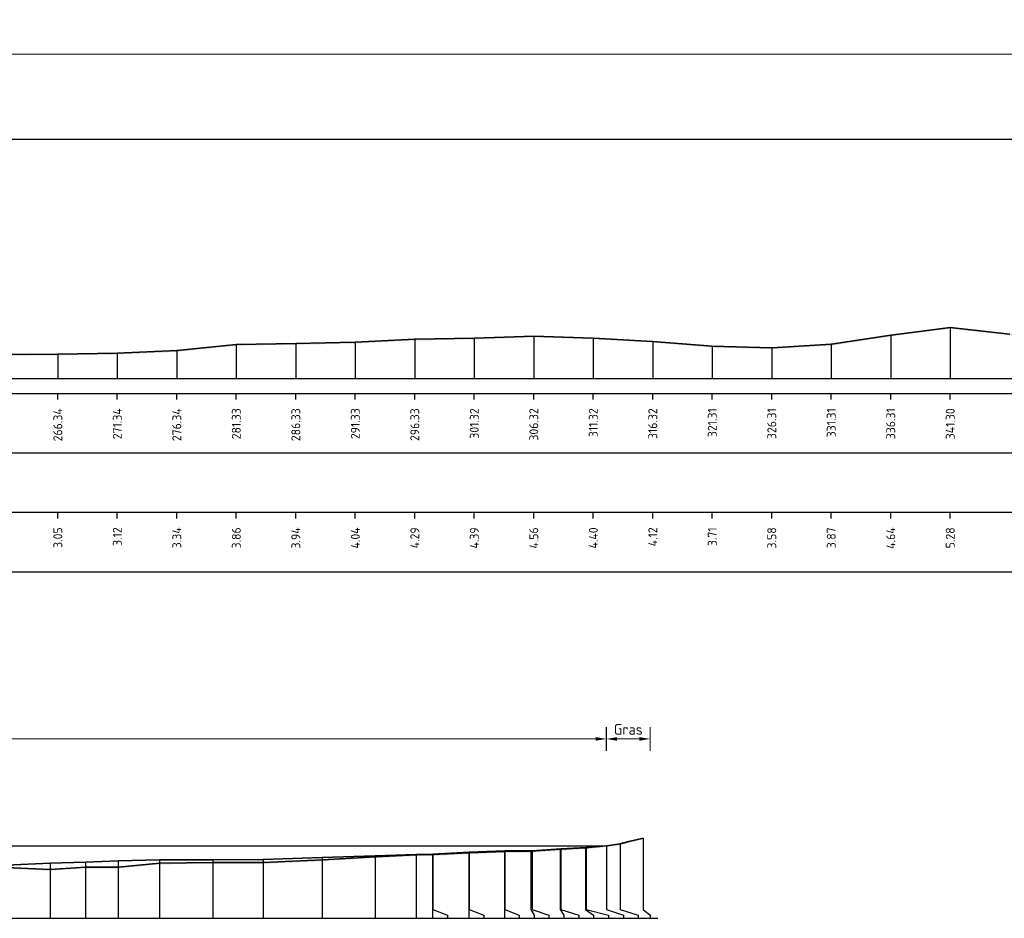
# Model space of a CAD drawing. Header units: metres. Extents: x 184432 to 189351, y 346610 to 348484.
# Tile 48 of 63: x 189143 to 189226, y 348320 to 348395. Entities that reach past the tile are written whole.
import ezdxf
from ezdxf.enums import TextEntityAlignment as Align

# ---------------------------------------------------------------- set-up
doc = ezdxf.new("R2010")
doc.units = ezdxf.units.M
doc.header["$PDMODE"] = 35
doc.header["$PDSIZE"] = 0.075
for name, color, linetype, lineweight in [('B-ME-OB-WATERLIJN-GD', 150, 'Continuous', 25), ('X-ME-AL-PROFIEL_HUIDIG MAAIVELD-GD', 252, 'Continuous', 0), ('X-XX-AL-DETAIL1-M', 7, 'Continuous', 18), ('X-XX-AL-DWARSPROFIEL_PROFIELLIJN BOVENKANT SLIB-GD', 42, 'Continuous', 35), ('X-XX-AL-DWARSPROFIEL_PROFIELLIJN MAAIVELD-GD', 8, 'Continuous', 35)]:
    doc.layers.add(name, color=color, linetype=linetype, lineweight=lineweight)
doc.layers.add('X-ME-AL-PROFIELRASTER-S', color=7, linetype='Continuous')
doc.styles.add('NLCS-ISO-ANNOTATIEF-T18', font='NLCS-ISO.ttf', dxfattribs={"height": 1.8})
doc.styles.add('NLCS-ISO-ANNOTATIVE-T18', font='NLCS-ISO.ttf', dxfattribs={"height": 1.8})
doc.dimstyles.new('NLCS-ANNOTATIEF-T18-PIJL_L2_H0', dxfattribs={"dimtxt": 2.5, "dimasz": 1.8, "dimexe": 2, "dimexo": 2, "dimgap": 0.7, "dimtad": 1, "dimzin": 0, "dimdsep": 46, "dimtxsty": 'NLCS-ISO-ANNOTATIEF-T18', "dimcen": 0, "dimdle": 2, "dimclrd": 256, "dimclre": 256, "dimclrt": 10, "dimaunit": 2, "dimadec": 0, "dimazin": 0, "dimtfac": 1, "dimtdec": 3, "dimtofl": 0, "dimtmove": 0, "dimatfit": 3, "dimfxl": 2, "dimfxlon": 1, "dimtfillclr": 256, "dimtolj": 1, "dimtzin": 0, "dimlwd": -1, "dimlwe": -1, "dimarcsym": 0})

# ---------------------------------------------------------------- blocks, each defined once
blk = doc.blocks.new('SAL-PROFIELRASTER_BALK_EIND1-D')
at = {"color": 0, "linetype": 'ByBlock', "lineweight": -2, "flags": 128}
for points in [[(0, 0), (1, 0)], [(0, -2.5), (1, -2.5)], [(0, -12.5), (1, -12.5)]]:
    blk.add_lwpolyline(points, dxfattribs=at)
blk = doc.blocks.new('SAL-PROFIELRASTER_AANHAAL-D')
at = {"color": 9, "linetype": 'ByBlock', "lineweight": -2, "flags": 128}
blk.add_lwpolyline([(0, 1), (0, 0)], dxfattribs=at)
blk = doc.blocks.new('SAL-PROFIELRASTER_AANHAAL_STAGGER-D')
at = {"color": 9, "linetype": 'ByBlock', "lineweight": -2, "flags": 128}
for points in [[(0, 0), (0, -0.25)], [(0, -0.25), (1, -0.75)], [(1, -0.75), (1, -1)]]:
    blk.add_lwpolyline(points, dxfattribs=at)
blk = doc.blocks.new('SAL-PROFIELRASTER_BALK_EIND2-D')
at = {"color": 0, "linetype": 'ByBlock', "lineweight": -2}
blk.add_line((1, -12.5), (0, -12.5), dxfattribs=at)
blk = doc.blocks.new('SAL-PROFIELRASTER_BALK_DATA-D')
at = {"color": 0, "linetype": 'ByBlock', "lineweight": -2}
blk.add_lwpolyline([(0, -3.5), (0, -2.5)], dxfattribs=at)
at = {"color": 0, "linetype": 'ByBlock', "lineweight": -2, "style": 'NLCS-ISO-ANNOTATIVE-T18'}
blk.add_attdef('GETAL', text='', height=1.5, rotation=90, dxfattribs=at).set_placement((0.75, -5), align=Align.RIGHT)
blk = doc.blocks.new('*D76')
at = {"layer": 'Defpoints', "color": 0, "transparency": 16777216}
for p in [(188890.424, 348392.396), (188890.424, 348385.236), (189350.024, 348365.146)]:
    blk.add_point(p, dxfattribs=at)
at = {"layer": 'X-XX-AL-DETAIL1-M', "transparency": 16777216}
for p, q in [((188890.424, 348391.396), (188890.424, 348393.396)), ((189350.024, 348391.396), (189350.024, 348393.396)), ((189349.124, 348392.396), (188891.324, 348392.396))]:
    blk.add_line(p, q, dxfattribs=at)
for points in [[(188891.324, 348392.546), (188891.324, 348392.246), (188890.424, 348392.396)], [(189349.124, 348392.546), (189349.124, 348392.246), (189350.024, 348392.396)]]:
    blk.add_solid(points, dxfattribs=at)
at = {"layer": 'X-XX-AL-DETAIL1-M', "color": 10, "transparency": 16777216, "insert": (189120.224, 348393.196), "char_height": 0.9, "attachment_point": 5, "style": 'NLCS-ISO-ANNOTATIEF-T18'}
blk.add_mtext('\\A1;Waterbodem met slib', dxfattribs=at)
blk = doc.blocks.new('*D77')
at = {"layer": 'Defpoints', "color": 0, "transparency": 16777216}
for p in [(189004.828, 348334.878), (189004.828, 348325.905), (189192.181, 348325.905)]:
    blk.add_point(p, dxfattribs=at)
at = {"layer": 'X-XX-AL-DETAIL1-M', "transparency": 16777216}
for p, q in [((189004.828, 348333.878), (189004.828, 348335.878)), ((189192.181, 348333.878), (189192.181, 348335.878)), ((189191.281, 348334.878), (189005.728, 348334.878))]:
    blk.add_line(p, q, dxfattribs=at)
for points in [[(189005.728, 348335.028), (189005.728, 348334.728), (189004.828, 348334.878)], [(189191.281, 348335.028), (189191.281, 348334.728), (189192.181, 348334.878)]]:
    blk.add_solid(points, dxfattribs=at)
at = {"layer": 'X-XX-AL-DETAIL1-M', "color": 10, "transparency": 16777216, "insert": (189098.505, 348335.678), "char_height": 0.9, "attachment_point": 5, "style": 'NLCS-ISO-ANNOTATIEF-T18'}
blk.add_mtext('\\A1;Waterbodem met slib', dxfattribs=at)
blk = doc.blocks.new('*D93')
at = {"layer": 'Defpoints', "color": 0, "transparency": 16777216}
for p in [(189192.17, 348334.878), (189192.17, 348325.904), (189195.855, 348319.814)]:
    blk.add_point(p, dxfattribs=at)
at = {"layer": 'X-XX-AL-DETAIL1-M', "transparency": 16777216}
for p, q in [((189192.17, 348333.878), (189192.17, 348335.878)), ((189195.855, 348333.878), (189195.855, 348335.878)), ((189194.955, 348334.878), (189193.07, 348334.878))]:
    blk.add_line(p, q, dxfattribs=at)
for points in [[(189193.07, 348335.028), (189193.07, 348334.728), (189192.17, 348334.878)], [(189194.955, 348335.028), (189194.955, 348334.728), (189195.855, 348334.878)]]:
    blk.add_solid(points, dxfattribs=at)
at = {"layer": 'X-XX-AL-DETAIL1-M', "color": 10, "transparency": 16777216, "insert": (189194.013, 348335.678), "char_height": 0.9, "attachment_point": 5, "style": 'NLCS-ISO-ANNOTATIEF-T18'}
blk.add_mtext('\\A1;Gras', dxfattribs=at)

msp = doc.modelspace()

# ---------------------------------------------------------------- hatches: boundary and pattern name
at = {"layer": 'X-ME-AL-PROFIEL_HUIDIG MAAIVELD-GD'}
h = msp.add_hatch(dxfattribs=at)
h.set_pattern_fill('AGR-MAAIVELD', color=256, scale=0.05, pattern_type=2)
h.set_pattern_definition([(45, (0, 0), (-0.25000007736, 0.25000007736), []), (45, (-0.0357, 0.0357), (0, 0.50000015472), [0.3535535, -0.3535535]), (45, (-0.07143, 0.07143), (0, 0.50000015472), [0.3535535, -0.3535535]), (45, (-0.10764, 0.10764), (0, 0.50000015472), [0.3535535, -0.3535535]), (45, (-0.14286, 0.14286), (0, 0.50000015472), [0.3535535, -0.3535535]), (45, (-0.17857, 0.17857), (0, 0.50000015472), [0.3535535, -0.3535535]), (45, (-0.2143, 0.2143), (0, 0.50000015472), [0.3535535, -0.3535535]), (315, (0, 0), (0.25000007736, 0.25000007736), []), (315, (0.0357, 0.0357), (0.50000015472, -1e-16), [0.3535535, -0.3535535]), (315, (0.07143, 0.07143), (0.50000015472, -1e-16), [0.3535535, -0.3535535]), (315, (0.10764, 0.10764), (0.50000015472, -1e-16), [0.3535535, -0.3535535]), (315, (0.14286, 0.14286), (0.50000015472, -1e-16), [0.3535535, -0.3535535]), (315, (0.17857, 0.17857), (0.50000015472, -1e-16), [0.3535535, -0.3535535]), (315, (0.2143, 0.2143), (0.50000015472, -1e-16), [0.3535535, -0.3535535])])
h.paths.add_polyline_path([(189349.649, 348385.128), (189349.649, 348385.228), (189348.774, 348385.033), (189346.598, 348384.76), (189344.224, 348384.188), (189340.514, 348382.999), (189337.707, 348382.475), (189335.24, 348382.311), (189332.972, 348381.94), (189331.009, 348381.866), (189326.011, 348381.696), (189321.013, 348381.546), (189316.016, 348381.166), (189311.018, 348380.106), (189306.021, 348379.336), (189301.023, 348378.536), (189296.026, 348377.686), (189291.028, 348377.026), (189286.03, 348376.096), (189281.033, 348374.846), (189276.035, 348373.906), (189271.038, 348373.206), (189266.04, 348372.936), (189261.042, 348372.946), (189256.045, 348371.946), (189251.047, 348371.846), (189246.05, 348371.936), (189241.052, 348371.446), (189236.054, 348369.806), (189231.057, 348368.796), (189226.059, 348368.876), (189221.062, 348369.426), (189216.064, 348368.786), (189211.066, 348368.016), (189206.069, 348367.726), (189201.071, 348367.856), (189196.074, 348368.266), (189191.076, 348368.546), (189186.078, 348368.706), (189181.081, 348368.536), (189176.083, 348368.436), (189171.086, 348368.186), (189166.088, 348368.086), (189161.09, 348368.006), (189156.093, 348367.486), (189151.095, 348367.266), (189146.098, 348367.196), (189141.1, 348367.156), (189136.103, 348367.156), (189131.105, 348367.216), (189126.107, 348367.886), (189121.11, 348368.286), (189116.112, 348367.766), (189111.115, 348367.846), (189106.117, 348369.146), (189101.119, 348370.046), (189096.122, 348369.606), (189091.124, 348369.416), (189086.127, 348369.456), (189081.129, 348369.746), (189076.131, 348370.266), (189071.134, 348370.846), (189066.136, 348370.996), (189061.139, 348370.616), (189056.141, 348369.676), (189051.143, 348369.006), (189046.146, 348368.716), (189041.148, 348369.246), (189036.151, 348370.156), (189031.153, 348371.406), (189026.155, 348371.706), (189021.158, 348371.676), (189016.16, 348371.616), (189011.163, 348371.966), (189006.165, 348372.666), (189001.168, 348373.446), (188996.17, 348374.486), (188991.172, 348375.436), (188986.175, 348376.296), (188981.177, 348377.366), (188976.18, 348378.176), (188971.182, 348378.916), (188966.184, 348379.866), (188961.187, 348380.286), (188956.189, 348380.786), (188951.192, 348381.236), (188946.194, 348381.343), (188941.546, 348381.521), (188937.544, 348381.695), (188933.425, 348382.356), (188929.227, 348382.607), (188925.236, 348382.364), (188921.017, 348382.689), (188918.049, 348382.919), (188915.155, 348382.967), (188913.974, 348383.238), (188911.232, 348383.646), (188909.307, 348383.945), (188907.54, 348384.156), (188905.861, 348384.312), (188903.826, 348384.462), (188901.642, 348384.611), (188899.386, 348384.686), (188897.058, 348384.799), (188895.143, 348384.841), (188892.866, 348384.905), (188891.015, 348385.019), (188890.436, 348385.232), (188889.655, 348385.484), (188887.23, 348385.566), (188884.979, 348385.663), (188882.341, 348385.842), (188879.757, 348385.856), (188879.757, 348385.756), (188882.341, 348385.742), (188884.979, 348385.563), (188887.23, 348385.466), (188889.655, 348385.384), (188890.436, 348385.132), (188891.015, 348384.919), (188892.866, 348384.805), (188895.143, 348384.741), (188897.058, 348384.699), (188899.386, 348384.586), (188901.642, 348384.511), (188903.826, 348384.362), (188905.861, 348384.212), (188907.54, 348384.056), (188909.307, 348383.845), (188911.232, 348383.546), (188913.974, 348383.138), (188915.155, 348382.867), (188918.049, 348382.819), (188921.017, 348382.589), (188925.236, 348382.264), (188929.227, 348382.507), (188933.425, 348382.256), (188937.544, 348381.595), (188941.546, 348381.421), (188946.194, 348381.243), (188951.192, 348381.136), (188956.189, 348380.686), (188961.187, 348380.186), (188966.184, 348379.766), (188971.182, 348378.816), (188976.18, 348378.076), (188981.177, 348377.266), (188986.175, 348376.196), (188991.172, 348375.336), (188996.17, 348374.386), (189001.168, 348373.346), (189006.165, 348372.566), (189011.163, 348371.866), (189016.16, 348371.516), (189021.158, 348371.576), (189026.155, 348371.606), (189031.153, 348371.306), (189036.151, 348370.056), (189041.148, 348369.146), (189046.146, 348368.616), (189051.143, 348368.906), (189056.141, 348369.576), (189061.139, 348370.516), (189066.136, 348370.896), (189071.134, 348370.746), (189076.131, 348370.166), (189081.129, 348369.646), (189086.127, 348369.356), (189091.124, 348369.316), (189096.122, 348369.506), (189101.119, 348369.946), (189106.117, 348369.046), (189111.115, 348367.746), (189116.112, 348367.666), (189121.11, 348368.186), (189126.107, 348367.786), (189131.105, 348367.116), (189136.103, 348367.056), (189141.1, 348367.056), (189146.098, 348367.096), (189151.095, 348367.166), (189156.093, 348367.386), (189161.09, 348367.906), (189166.088, 348367.986), (189171.086, 348368.086), (189176.083, 348368.336), (189181.081, 348368.436), (189186.078, 348368.606), (189191.076, 348368.446), (189196.074, 348368.166), (189201.071, 348367.756), (189206.069, 348367.626), (189211.066, 348367.916), (189216.064, 348368.686), (189221.062, 348369.326), (189226.059, 348368.776), (189231.057, 348368.696), (189236.054, 348369.706), (189241.052, 348371.346), (189246.05, 348371.836), (189251.047, 348371.746), (189256.045, 348371.846), (189261.042, 348372.846), (189266.04, 348372.836), (189271.038, 348373.106), (189276.035, 348373.806), (189281.033, 348374.746), (189286.03, 348375.996), (189291.028, 348376.926), (189296.026, 348377.586), (189301.023, 348378.436), (189306.021, 348379.236), (189311.018, 348380.006), (189316.016, 348381.066), (189321.013, 348381.446), (189326.011, 348381.596), (189331.009, 348381.766), (189332.972, 348381.84), (189335.24, 348382.211), (189337.707, 348382.375), (189340.514, 348382.899), (189344.224, 348384.088), (189346.598, 348384.66), (189348.774, 348384.933)])
h = msp.add_hatch(dxfattribs=at)
h.set_pattern_fill('AGR-MAAIVELD', color=256, scale=0.05, pattern_type=2)
h.set_pattern_definition([(45, (2153.99712, 154.15707), (-0.25000007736, 0.25000007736), []), (45, (2153.9614, 154.19278), (0, 0.50000015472), [0.3535535, -0.3535535]), (45, (2153.9257, 154.2285), (0, 0.50000015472), [0.3535535, -0.3535535]), (45, (2153.88948, 154.2647), (0, 0.50000015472), [0.3535535, -0.3535535]), (45, (2153.85426, 154.29992), (0, 0.50000015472), [0.3535535, -0.3535535]), (45, (2153.81855, 154.33564), (0, 0.50000015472), [0.3535535, -0.3535535]), (45, (2153.78284, 154.37135), (0, 0.50000015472), [0.3535535, -0.3535535]), (315, (2153.99712, 154.15707), (0.25000007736, 0.25000007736), []), (315, (2154.03284, 154.19278), (0.50000015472, -1e-16), [0.3535535, -0.3535535]), (315, (2154.06855, 154.2285), (0.50000015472, -1e-16), [0.3535535, -0.3535535]), (315, (2154.10476, 154.2647), (0.50000015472, -1e-16), [0.3535535, -0.3535535]), (315, (2154.13998, 154.29992), (0.50000015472, -1e-16), [0.3535535, -0.3535535]), (315, (2154.1757, 154.33564), (0.50000015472, -1e-16), [0.3535535, -0.3535535]), (315, (2154.2114, 154.37135), (0.50000015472, -1e-16), [0.3535535, -0.3535535])])
h.paths.add_polyline_path([(189195.255, 348326.553), (189194.055, 348326.255), (189193.333, 348326.06), (189192.181, 348325.905), (189190.415, 348325.734), (189188.288, 348325.607), (189185.84, 348325.449), (189183.646, 348325.421), (189180.62, 348325.321), (189177.57, 348325.161), (189176.191, 348325.152), (189172.753, 348324.982), (189168.309, 348324.712), (189163.333, 348324.495), (189159.115, 348324.514), (189154.64, 348324.444), (189151.153, 348324.105), (189148.41, 348324.122), (189145.449, 348323.915), (189141.759, 348324.086), (189137.171, 348323.725), (189132.725, 348323.47), (189128.232, 348323.233), (189123.368, 348323.075), (189118.743, 348322.976), (189114.248, 348323.01), (189109.528, 348322.98), (189103.403, 348322.917), (189097.855, 348322.954), (189093.111, 348323.05), (189087.892, 348323.295), (189083.136, 348323.334), (189076.996, 348323.043), (189072.152, 348322.801), (189067.788, 348322.664), (189063.198, 348322.738), (189058.373, 348323), (189053.035, 348322.822), (189047.945, 348322.951), (189042.861, 348323.067), (189038.031, 348323.241), (189034.139, 348323.432), (189029.104, 348323.768), (189024.489, 348324.18), (189020.553, 348324.453), (189016.576, 348324.663), (189011.522, 348325.026), (189008.787, 348325.345), (189007, 348325.606), (189005.256, 348325.763), (189004.828, 348325.905), (189002.959, 348326.293), (189001.127, 348326.901), (188999.371, 348327.16), (188995.653, 348327.317), (188993.146, 348327.272), (188990.981, 348327.213), (188988.064, 348327.006), (188985.338, 348326.936), (188982.659, 348326.672), (188980.541, 348326.489), (188978.746, 348326.405), (188976.986, 348325.909), (188975.806, 348325.712), (188974.143, 348325.446), (188971.83, 348325.278), (188969.226, 348325.06), (188968.344, 348325.094), (188967.086, 348324.95), (188965.65, 348324.802), (188963.528, 348324.798), (188960.191, 348324.79), (188956.298, 348324.658), (188952.068, 348324.551), (188948.069, 348324.457), (188944.66, 348324.827), (188941.623, 348324.099), (188938.459, 348324.417), (188934.864, 348324.276), (188931.087, 348324.339), (188927.265, 348324.232), (188922.883, 348324.16), (188918.26, 348324.352), (188914.414, 348324.344), (188910.502, 348324.702), (188907.092, 348324.593), (188904.44, 348324.936), (188900.509, 348324.563), (188899.2, 348324.762), (188896.615, 348325.104), (188894.306, 348325.319), (188893.021, 348325.411), (188891.408, 348325.46), (188890.027, 348325.619), (188889.086, 348325.879), (188887.54, 348325.95), (188885.788, 348326.476), (188883.891, 348326.556), (188881.514, 348326.925), (188879.757, 348327.129), (188879.757, 348327.029), (188881.514, 348326.825), (188883.891, 348326.456), (188885.788, 348326.376), (188887.54, 348325.85), (188889.086, 348325.779), (188890.027, 348325.519), (188891.408, 348325.36), (188893.021, 348325.311), (188894.306, 348325.219), (188896.615, 348325.004), (188899.2, 348324.662), (188900.509, 348324.463), (188904.44, 348324.836), (188907.092, 348324.493), (188910.502, 348324.602), (188914.414, 348324.244), (188918.26, 348324.252), (188922.883, 348324.06), (188927.265, 348324.132), (188931.087, 348324.239), (188934.864, 348324.176), (188938.459, 348324.317), (188941.623, 348323.999), (188944.66, 348324.727), (188948.069, 348324.357), (188952.068, 348324.451), (188956.298, 348324.558), (188960.191, 348324.69), (188963.528, 348324.698), (188965.65, 348324.702), (188967.086, 348324.85), (188968.344, 348324.994), (188969.226, 348324.96), (188971.83, 348325.178), (188974.143, 348325.346), (188975.806, 348325.612), (188976.986, 348325.809), (188978.746, 348326.305), (188980.541, 348326.389), (188982.659, 348326.572), (188985.338, 348326.836), (188988.064, 348326.906), (188990.981, 348327.113), (188993.146, 348327.172), (188995.653, 348327.217), (188999.371, 348327.06), (189001.127, 348326.801), (189002.959, 348326.193), (189004.828, 348325.805), (189005.256, 348325.663), (189007, 348325.506), (189008.787, 348325.245), (189011.522, 348324.926), (189016.576, 348324.563), (189020.553, 348324.353), (189024.489, 348324.08), (189029.104, 348323.668), (189034.139, 348323.332), (189038.031, 348323.141), (189042.861, 348322.967), (189047.945, 348322.851), (189053.035, 348322.722), (189058.373, 348322.9), (189063.198, 348322.638), (189067.788, 348322.564), (189072.152, 348322.701), (189076.996, 348322.943), (189083.136, 348323.234), (189087.892, 348323.195), (189093.111, 348322.95), (189097.855, 348322.854), (189103.403, 348322.817), (189109.528, 348322.88), (189114.248, 348322.91), (189118.743, 348322.876), (189123.368, 348322.975), (189128.232, 348323.133), (189132.725, 348323.37), (189137.171, 348323.625), (189141.759, 348323.986), (189145.449, 348323.815), (189148.41, 348324.022), (189151.153, 348324.005), (189154.64, 348324.344), (189159.115, 348324.414), (189163.333, 348324.395), (189168.309, 348324.612), (189172.753, 348324.882), (189176.191, 348325.052), (189177.57, 348325.061), (189180.62, 348325.221), (189183.646, 348325.321), (189185.84, 348325.349), (189188.288, 348325.507), (189190.415, 348325.634), (189192.181, 348325.805), (189193.333, 348325.96), (189194.055, 348326.155), (189195.255, 348326.453)])

# ---------------------------------------------------------------- linework, layer by layer
at = {"layer": 'B-ME-OB-WATERLIJN-GD'}
for points in [[(188890.424, 348385.236), (189349.649, 348385.236)], [(189004.831, 348325.904), (189192.17, 348325.904)]]:
    msp.add_lwpolyline(points, dxfattribs=at)
at = {"layer": 'X-XX-AL-DWARSPROFIEL_PROFIELLIJN BOVENKANT SLIB-GD'}
msp.add_lwpolyline([(189141.759, 348324.274), (189145.449, 348324.434), (189148.41, 348324.524), (189151.153, 348324.634), (189154.64, 348324.734), (189159.115, 348324.734), (189163.333, 348324.764), (189168.309, 348324.934), (189172.753, 348325.064), (189176.191, 348325.184), (189177.585, 348325.2), (189180.651, 348325.356), (189183.604, 348325.472), (189185.941, 348325.482), (189188.339, 348325.636), (189190.469, 348325.747), (189192.181, 348325.905)], dxfattribs=at)
at = {"layer": 'X-XX-AL-DWARSPROFIEL_PROFIELLIJN MAAIVELD-GD'}
for points in [[(189141.1, 348367.156), (189146.098, 348367.196), (189151.095, 348367.266), (189156.093, 348367.486), (189161.09, 348368.006), (189166.088, 348368.086), (189171.086, 348368.186), (189176.083, 348368.436), (189181.081, 348368.536), (189186.078, 348368.706), (189191.076, 348368.546), (189196.074, 348368.266), (189201.071, 348367.856), (189206.069, 348367.726), (189211.066, 348368.016), (189216.064, 348368.786), (189221.062, 348369.426), (189226.059, 348368.876)], [(189141.759, 348324.086), (189145.449, 348323.915), (189148.41, 348324.122), (189151.153, 348324.105), (189154.64, 348324.444), (189159.115, 348324.514), (189163.333, 348324.495), (189168.309, 348324.712), (189172.753, 348324.982), (189176.191, 348325.152), (189177.57, 348325.161), (189180.62, 348325.321), (189183.646, 348325.421), (189185.84, 348325.449), (189188.288, 348325.607), (189190.415, 348325.734), (189192.181, 348325.905), (189193.333, 348326.06), (189194.055, 348326.255), (189195.255, 348326.553)]]:
    msp.add_lwpolyline(points, dxfattribs=at)

# ---------------------------------------------------------------- block references
at = {"layer": 'X-ME-AL-PROFIELRASTER-S'}
for p, yscale in [((189186.078, 348365.146), 3.56), ((189216.064, 348365.146), 3.64), ((189221.062, 348365.146), 4.28), ((189161.09, 348365.146), 2.86), ((189166.088, 348365.146), 2.94), ((189171.086, 348365.146), 3.04), ((189176.083, 348365.146), 3.29), ((189181.081, 348365.146), 3.39), ((189191.076, 348365.146), 3.4), ((189196.074, 348365.146), 3.12), ((189201.071, 348365.146), 2.71), ((189211.066, 348365.146), 2.87), ((189146.098, 348365.146), 2.05), ((189151.095, 348365.146), 2.12), ((189156.093, 348365.146), 2.34), ((189206.069, 348365.146), 2.58), ((189195.255, 348320.814), 5.739000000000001), ((189190.415, 348320.814), 4.920000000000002), ((189190.469, 348320.814), 4.933), ((189192.181, 348320.814), 5.091000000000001), ((189192.181, 348320.814), 5.091000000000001), ((189193.333, 348320.814), 5.245999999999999), ((189168.309, 348319.814), 5.120000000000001), ((189172.753, 348319.814), 5.25), ((189172.753, 348319.814), 5.167999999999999), ((189176.191, 348319.814), 5.370000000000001), ((189176.191, 348319.814), 5.338000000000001), ((189177.57, 348319.814), 5.347000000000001), ((189177.585, 348320.814), 4.385999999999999), ((189180.62, 348319.814), 5.507000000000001), ((189180.651, 348320.814), 4.542000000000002), ((189183.604, 348319.814), 5.658000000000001), ((189183.646, 348320.814), 4.606999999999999), ((189185.84, 348320.814), 4.635000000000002), ((189185.941, 348320.814), 4.667999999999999), ((189188.288, 348320.814), 4.792999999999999), ((189188.339, 348320.814), 4.821999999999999), ((189145.449, 348319.814), 4.620000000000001), ((189148.41, 348319.814), 4.710000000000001), ((189148.41, 348319.814), 4.308), ((189151.153, 348319.814), 4.82), ((189151.153, 348319.814), 4.291), ((189154.64, 348319.814), 4.920000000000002), ((189154.64, 348319.814), 4.629999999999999), ((189159.115, 348319.814), 4.920000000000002), ((189159.115, 348319.814), 4.699999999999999), ((189163.333, 348319.814), 4.949999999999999), ((189163.333, 348319.814), 4.681000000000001), ((189168.309, 348319.814), 4.898), ((189145.449, 348319.814), 4.100999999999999)]:
    msp.add_blockref('SAL-PROFIELRASTER_AANHAAL-D', p, dxfattribs=dict(at, yscale=yscale))
at = {"layer": 'X-ME-AL-PROFIELRASTER-S', "yscale": 0.5}
for name, p, xscale, zscale in [('SAL-PROFIELRASTER_BALK_EIND1-D', (188879.757, 348365.146), 471.1424556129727, 471.1424556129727), ('SAL-PROFIELRASTER_BALK_EIND2-D', (188879.757, 348360.146), 471.1424556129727, 471.1424556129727), ('SAL-PROFIELRASTER_BALK_EIND2-D', (188879.757, 348355.146), 471.1424556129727, 471.1424556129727), ('SAL-PROFIELRASTER_BALK_EIND1-D', (188879.757, 348319.814), 316.7484769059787, 316.7484769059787)]:
    msp.add_blockref(name, p, dxfattribs=dict(at, xscale=xscale, zscale=zscale))
at = {"layer": 'X-ME-AL-PROFIELRASTER-S', "xscale": 0.5, "yscale": 0.5, "zscale": 0.5}
for p, values in [((189146.098, 348365.146), {'GETAL': '266.34'}), ((189151.095, 348365.146), {'GETAL': '271.34'}), ((189156.093, 348365.146), {'GETAL': '276.34'}), ((189161.09, 348365.146), {'GETAL': '281.33'}), ((189166.088, 348365.146), {'GETAL': '286.33'}), ((189171.086, 348365.146), {'GETAL': '291.33'}), ((189176.083, 348365.146), {'GETAL': '296.33'}), ((189181.081, 348365.146), {'GETAL': '301.32'}), ((189186.078, 348365.146), {'GETAL': '306.32'}), ((189191.076, 348365.146), {'GETAL': '311.32'}), ((189196.074, 348365.146), {'GETAL': '316.32'}), ((189201.071, 348365.146), {'GETAL': '321.31'}), ((189206.069, 348365.146), {'GETAL': '326.31'}), ((189211.066, 348365.146), {'GETAL': '331.31'}), ((189216.064, 348365.146), {'GETAL': '336.31'}), ((189221.062, 348365.146), {'GETAL': '341.30'}), ((189146.098, 348355.146), {'GETAL': '3.05'}), ((189151.095, 348355.146), {'GETAL': '3.12'}), ((189156.093, 348355.146), {'GETAL': '3.34'}), ((189161.09, 348355.146), {'GETAL': '3.86'}), ((189166.088, 348355.146), {'GETAL': '3.94'}), ((189171.086, 348355.146), {'GETAL': '4.04'}), ((189176.083, 348355.146), {'GETAL': '4.29'}), ((189181.081, 348355.146), {'GETAL': '4.39'}), ((189186.078, 348355.146), {'GETAL': '4.56'}), ((189191.076, 348355.146), {'GETAL': '4.40'}), ((189196.074, 348355.146), {'GETAL': '4.12'}), ((189201.071, 348355.146), {'GETAL': '3.71'}), ((189206.069, 348355.146), {'GETAL': '3.58'}), ((189211.066, 348355.146), {'GETAL': '3.87'}), ((189216.064, 348355.146), {'GETAL': '4.64'}), ((189221.062, 348355.146), {'GETAL': '5.28'})]:
    msp.add_blockref('SAL-PROFIELRASTER_BALK_DATA-D', p, dxfattribs=at).add_auto_attribs(values)
at = {"layer": 'X-ME-AL-PROFIELRASTER-S'}
for p, xscale, zscale in [((189177.585, 348320.814), 1.234829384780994, 1.234829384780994), ((189180.651, 348320.814), 1.219083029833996, 1.219083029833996), ((189183.646, 348320.814), 1.208083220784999, 1.208083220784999), ((189185.84, 348320.814), 0.263813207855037, 0.263813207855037), ((189185.941, 348320.814), 1.413180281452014, 1.413180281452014), ((189188.288, 348320.814), 0.316109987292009, 0.316109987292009), ((189188.339, 348320.814), 1.515240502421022, 1.515240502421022), ((189190.415, 348320.814), 0.6894230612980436, 0.6894230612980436), ((189190.469, 348320.814), 1.885447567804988, 1.885447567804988), ((189192.181, 348320.814), 1.422785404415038, 1.422785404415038), ((189192.181, 348320.814), 1.422785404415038, 1.422785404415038), ((189193.333, 348320.814), 1.520960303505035, 1.520960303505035), ((189195.255, 348320.814), 0.6, 2.09897428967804)]:
    msp.add_blockref('SAL-PROFIELRASTER_AANHAAL_STAGGER-D', p, dxfattribs=dict(at, xscale=xscale, zscale=zscale))

# ---------------------------------------------------------------- dimensions: what is measured, and where the dimension line sits
at = {"layer": 'X-XX-AL-DETAIL1-M'}
for base, p1, p2, text, picture, middle in [((188890.424, 348392.396), (189350.024, 348365.146), (188890.424, 348385.236), 'Waterbodem met slib', '*D76', (189120.224, 348392.396)), ((189004.828, 348334.878), (189192.181, 348325.905), (189004.828, 348325.905), 'Waterbodem met slib', '*D77', (189098.505, 348334.878)), ((189192.17, 348334.878), (189195.855, 348319.814), (189192.17, 348325.904), 'Gras', '*D93', (189194.013, 348334.878))]:
    dim = msp.add_linear_dim(base=base, p1=p1, p2=p2, text=text, dimstyle='NLCS-ANNOTATIEF-T18-PIJL_L2_H0', dxfattribs=at)
    dim.commit()
    dim.dimension.update_dxf_attribs({"geometry": picture, "text_midpoint": middle, "dimtype": 160})

doc.saveas('drawing.dxf')
